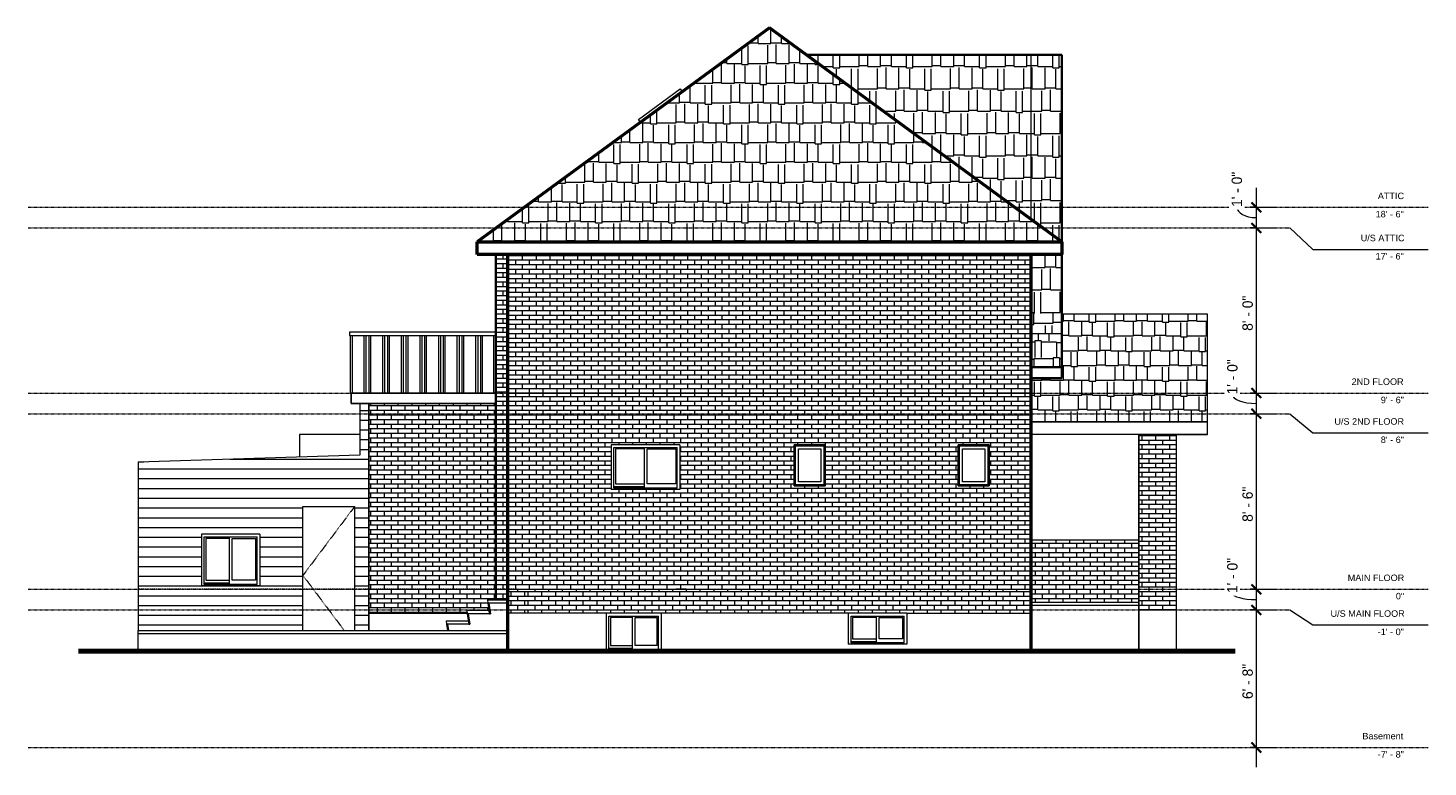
# Model space of a CAD drawing. Header units: inches. Extents: x -530 to 283, y -103 to 326.
import ezdxf

# ---------------------------------------------------------------- set-up
doc = ezdxf.new("R2010")
doc.units = ezdxf.units.IN
doc.header["$MEASUREMENT"] = 0
doc.linetypes.add('Center 1_4_', pattern=[0.53125, 0.25, -0.09375, 0.09375, -0.09375])
doc.linetypes.add('Dash', pattern=[0.23622, 0.11811, -0.11811])
for name, color, linetype, lineweight in [('A-ANNO-DIMS', 211, 'Continuous', 9), ('A-ANNO-DIMS-96', 211, 'Continuous', 9), ('A-AREA', 32, 'Dash', 9), ('A-DETL', 90, 'Continuous', 9), ('A-DOOR', 31, 'Continuous', 9), ('A-FLOR', 192, 'Continuous', 9), ('A-FLOR-HRAL', 11, 'Continuous', 9), ('A-FLOR-LEVL', 51, 'Continuous', 9), ('A-GENM', 13, 'Continuous', 9), ('A-GLAZ', 151, 'Continuous', 9), ('A-ROOF', 132, 'Continuous', 9), ('A-ROOF-PATT', 132, 'Continuous', 9), ('A-WALL', 90, 'Continuous', 9), ('A-WALL-PATT', 111, 'Continuous', 9), ('M-EQPM', 50, 'Continuous', 9), ('S-STRS', 90, 'Continuous', 9)]:
    doc.layers.add(name, color=color, linetype=linetype, lineweight=lineweight)
doc.styles.add('Arial', font='arial.ttf', dxfattribs={"height": 3.779528})
doc.styles.add('Inter', font='txt', dxfattribs={"height": 6})
doc.dimstyles.new('Linear_-_1_16__Inter__Imperial__LARGE', dxfattribs={"dimscale": 12, "dimtxt": 7.951881, "dimasz": 0.46875, "dimexe": 0.944882, "dimexo": 0.629921, "dimgap": 0, "dimtad": 1, "dimrnd": 0.25, "dimzin": 1, "dimdsep": 46, "dimlunit": 4, "dimtxsty": 'Inter', "dimblk1": 'OBLIQUE', "dimblk2": 'OBLIQUE', "dimsah": 1, "dimcen": 0.09, "dimdle": 0.944882, "dimazin": 0, "dimtfac": 1, "dimtdec": 4, "dimtix": 1, "dimtmove": 1, "dimatfit": 3, "dimfxl": 1, "dimtvp": 1, "dimtfill": 1, "dimfrac": 2, "dimtolj": 1, "dimtzin": 0, "dimarcsym": 2})
doc.dimstyles.new('Linear_-_1_16__Inter__Imperial__LARGE_1', dxfattribs={"dimscale": 12, "dimtxt": 7.951881, "dimasz": 0.46875, "dimexe": 0.944882, "dimexo": 0.629921, "dimgap": 0, "dimtad": 1, "dimrnd": 0.25, "dimzin": 1, "dimdsep": 46, "dimlunit": 4, "dimtxsty": 'Inter', "dimblk1": 'OBLIQUE', "dimblk2": 'OBLIQUE', "dimsah": 1, "dimcen": 0.09, "dimdle": 0.944882, "dimazin": 0, "dimtfac": 1, "dimtdec": 4, "dimtix": 1, "dimtmove": 0, "dimatfit": 3, "dimfxl": 1, "dimtvp": 1, "dimtfill": 1, "dimfrac": 2, "dimtolj": 1, "dimtzin": 0, "dimarcsym": 2})
pattern_1 = [(0, (28.986, 47.244), (0, 5.669), [])]
pattern_2 = [(0, (44.25, -92), (0, 2.667), []), (90, (44.25, -92), (-4, 2.667), [2.667, -2.667])]

# ---------------------------------------------------------------- blocks, each defined once
blk = doc.blocks.new('Planitar - Single Door_Flush Panel - 2_-6_ x 6_-8_-3078477-Left Elevation')
at = {"layer": 'A-DOOR', "linetype": 'Dash'}
for p, q in [((-340.63, 48), (-370.63, 8)), ((-370.63, 8), (-346.63, -24))]:
    blk.add_line(p, q, dxfattribs=at)
blk = doc.blocks.new('Railing - 25mm-3092671-Left Elevation')
at = {"layer": 'A-FLOR-HRAL'}
for p, q in [((-267.26, 114), (-267.26, 147.46)), ((-266.28, 114), (-266.28, 147.46))]:
    blk.add_line(p, q, dxfattribs=at)
blk = doc.blocks.new('Railing - 25mm-V1-Left Elevation')
at = {"layer": 'A-FLOR-HRAL'}
for p, q in [((-335.07, 114), (-335.07, 147.46)), ((-334.08, 147.46), (-334.08, 114))]:
    blk.add_line(p, q, dxfattribs=at)
blk = doc.blocks.new('Railing - 25mm-V2-Left Elevation')
at = {"layer": 'A-FLOR-HRAL'}
for p, q in [((-343.05, 114), (-343.05, 147.46)), ((-342.06, 147.46), (-342.06, 114)), ((-343.05, 114), (-342.56, 114))]:
    blk.add_line(p, q, dxfattribs=at)
blk = doc.blocks.new('Railing - Railing-3092435-Left Elevation')
for name, p in [('Railing - 25mm-V2-Left Elevation', (0, 0)), ('Railing - 25mm-V1-Left Elevation', (0, 0)), ('Railing - 25mm-3092671-Left Elevation', (-64.96, 0)), ('Railing - 25mm-V1-Left Elevation', (10.83, 0)), ('Railing - 25mm-3092671-Left Elevation', (-54.13, 0)), ('Railing - 25mm-V1-Left Elevation', (21.65, 0)), ('Railing - 25mm-3092671-Left Elevation', (-43.31, 0)), ('Railing - 25mm-V1-Left Elevation', (32.48, 0)), ('Railing - 25mm-3092671-Left Elevation', (-32.48, 0)), ('Railing - 25mm-V1-Left Elevation', (43.31, 0)), ('Railing - 25mm-3092671-Left Elevation', (-21.65, 0)), ('Railing - 25mm-V1-Left Elevation', (54.13, 0)), ('Railing - 25mm-3092671-Left Elevation', (-10.83, 0)), ('Railing - 25mm-V1-Left Elevation', (64.96, 0)), ('Railing - 25mm-3092671-Left Elevation', (0, 0)), ('Railing - 25mm-V1-Left Elevation', (75.3, 0))]:
    blk.add_blockref(name, p)
blk = doc.blocks.new('Top Rail Type - Top Rail_Internal_-3092656-Left Elevation')
at = {"layer": 'A-FLOR-HRAL'}
for p, q in [((-258.79, 149.43), (-343.54, 149.43)), ((-343.54, 149.43), (-343.54, 147.46)), ((-343.54, 147.46), (-258.79, 147.46)), ((-258.79, 149.43), (-258.79, 147.46)), ((-258.56, 149.43), (-258.79, 149.43)), ((-258.56, 147.46), (-258.79, 147.46))]:
    blk.add_line(p, q, dxfattribs=at)
blk = doc.blocks.new('Planitar-Sliding-Double - 60_ x 48_-3165632-Left Elevation')
at = {"layer": 'A-GLAZ'}
for p, q in [((-151.56, 84), (-191.56, 84)), ((-191.56, 84), (-191.56, 58)), ((-189.94, 82.39), (-153.17, 82.39)), ((-189.94, 58.75), (-189.94, 82.39)), ((-189.06, 81.5), (-189.06, 61.25)), ((-172.43, 81.5), (-189.06, 81.5)), ((-172.43, 82.39), (-172.43, 58.75)), ((-170.68, 61.25), (-170.68, 81.5)), ((-170.68, 81.5), (-154.06, 81.5)), ((-154.06, 81.5), (-154.06, 61.25)), ((-153.17, 58.75), (-153.17, 82.39)), ((-151.56, 84), (-151.56, 58)), ((-151.56, 58), (-191.56, 58)), ((-172.43, 59.5), (-189.94, 59.5)), ((-172.43, 59.5), (-189.94, 59.5)), ((-153.17, 58.75), (-189.94, 58.75)), ((-189.06, 61.25), (-172.43, 61.25)), ((-154.06, 61.25), (-170.68, 61.25))]:
    blk.add_line(p, q, dxfattribs=at)
blk = doc.blocks.new('Planitar-Fixed - 24_ x 48_-3099856-Left Elevation')
at = {"layer": 'A-GLAZ'}
for p, q in [((-67.22, 84), (-85.22, 84)), ((-85.22, 84), (-85.22, 60)), ((-84.47, 60.75), (-84.47, 83.25)), ((-84.47, 83.25), (-67.97, 83.25)), ((-82.74, 62.48), (-82.74, 81.52)), ((-82.74, 81.52), (-69.7, 81.52)), ((-69.7, 81.52), (-69.7, 62.48)), ((-67.97, 83.25), (-67.97, 60.75)), ((-67.22, 60), (-67.22, 84)), ((-85.22, 60), (-67.22, 60)), ((-67.97, 60.75), (-84.47, 60.75)), ((-69.7, 62.48), (-82.74, 62.48))]:
    blk.add_line(p, q, dxfattribs=at)
blk = doc.blocks.new('Planitar-Sliding-Double - 60_ x 48_-3165644-Left Elevation')
at = {"layer": 'A-GLAZ'}
for p, q in [((-395.66, 32), (-429.66, 32)), ((-429.66, 32), (-429.66, 2)), ((-428.04, 30.39), (-397.27, 30.39)), ((-428.04, 2.75), (-428.04, 30.39)), ((-427.16, 29.5), (-427.16, 5.25)), ((-413.53, 29.5), (-427.16, 29.5)), ((-413.53, 30.39), (-413.53, 2.75)), ((-411.78, 5.25), (-411.78, 29.5)), ((-411.78, 29.5), (-398.16, 29.5)), ((-398.16, 29.5), (-398.16, 5.25)), ((-397.27, 2.75), (-397.27, 30.39)), ((-395.66, 32), (-395.66, 2)), ((-395.66, 2), (-429.66, 2)), ((-413.53, 3.5), (-428.04, 3.5)), ((-413.53, 3.5), (-428.04, 3.5)), ((-397.27, 2.75), (-428.04, 2.75)), ((-427.16, 5.25), (-413.53, 5.25)), ((-398.16, 5.25), (-411.78, 5.25))]:
    blk.add_line(p, q, dxfattribs=at)
blk = doc.blocks.new('FP_3-Left Elevation')
at = {"layer": 'A-ROOF-PATT'}
for p, q in [((56.5, 148.8), (56.5, 146.89)), ((56.5, 146.89), (56.5, 145.04)), ((62.75, 148.8), (62.75, 146.51)), ((62.75, 146.51), (62.75, 144.32)), ((54.62, 143.61), (52.25, 143.61)), ((58.37, 144.32), (54.62, 144.32)), ((54.62, 144.32), (54.62, 141.66)), ((54.62, 141.66), (54.62, 139.18)), ((54.62, 139.18), (54.62, 136.88)), ((58.37, 144.32), (58.37, 141.66)), ((67.12, 143.61), (58.37, 143.61)), ((58.37, 141.66), (58.37, 139.18)), ((58.37, 139.18), (58.37, 136.88)), ((67.12, 143.61), (67.12, 141.22)), ((70.25, 143.14), (67.12, 143.14)), ((67.12, 141.22), (67.12, 138.97)), ((67.12, 138.97), (67.12, 136.88)), ((54, 133.59), (52.25, 133.59)), ((65.25, 133.92), (54, 133.92)), ((54, 133.92), (54, 132.15)), ((54, 132.15), (54, 130.59)), ((54, 130.59), (54, 129.25)), ((54.62, 136.88), (54.62, 134.77)), ((58.37, 136.88), (58.37, 134.77)), ((69, 134.43), (65.25, 134.43)), ((65.25, 134.43), (65.25, 132.45)), ((65.25, 132.45), (65.25, 130.73)), ((65.25, 130.73), (65.25, 129.25)), ((67.12, 136.88), (67.12, 134.95)), ((69, 134.43), (69, 132.45)), ((70.25, 133.92), (69, 133.92)), ((69, 132.45), (69, 130.73)), ((69, 130.73), (69, 129.25))]:
    blk.add_line(p, q, dxfattribs=at)
blk = doc.blocks.new('Planitar-Sliding-Double - 60_ x 48_-3165652-Left Elevation')
at = {"layer": 'A-GLAZ'}
for p, q in [((-162.5, -14), (-194.5, -14)), ((-194.5, -14), (-194.5, -36)), ((-192.89, -15.61), (-164.11, -15.61)), ((-192.89, -35.25), (-192.89, -15.61)), ((-179.38, -15.61), (-179.38, -35.25)), ((-164.11, -35.25), (-164.11, -15.61)), ((-162.5, -14), (-162.5, -36)), ((-192, -16.5), (-192, -32.75)), ((-179.38, -16.5), (-192, -16.5)), ((-177.63, -32.75), (-177.63, -16.5)), ((-177.63, -16.5), (-165, -16.5)), ((-165, -16.5), (-165, -32.75)), ((-179.38, -34.5), (-192.89, -34.5)), ((-179.38, -34.5), (-192.89, -34.5)), ((-164.11, -35.25), (-192.89, -35.25)), ((-192, -32.75), (-179.38, -32.75)), ((-165, -32.75), (-177.63, -32.75))]:
    blk.add_line(p, q, dxfattribs=at)
blk = doc.blocks.new('Planitar-Sliding-Double - 60_ x 48_-3165656-Left Elevation')
at = {"layer": 'A-GLAZ'}
for p, q in [((-19.75, -14), (-53.75, -14)), ((-53.75, -14), (-53.75, -32)), ((-52.14, -15.61), (-21.36, -15.61)), ((-52.14, -31.25), (-52.14, -15.61)), ((-37.63, -15.61), (-37.63, -31.25)), ((-21.36, -31.25), (-21.36, -15.61)), ((-19.75, -14), (-19.75, -32)), ((-51.25, -16.5), (-51.25, -28.75)), ((-37.63, -16.5), (-51.25, -16.5)), ((-35.88, -28.75), (-35.88, -16.5)), ((-35.88, -16.5), (-22.25, -16.5)), ((-22.25, -16.5), (-22.25, -28.75)), ((-19.75, -32), (-53.75, -32)), ((-37.63, -30.5), (-52.14, -30.5)), ((-37.63, -30.5), (-52.14, -30.5)), ((-21.36, -31.25), (-52.14, -31.25)), ((-51.25, -28.75), (-37.63, -28.75)), ((-22.25, -28.75), (-35.88, -28.75))]:
    blk.add_line(p, q, dxfattribs=at)
blk = doc.blocks.new('Skylite - METAL-3348455-Left Elevation')
at = {"layer": 'A-GENM'}
for p, q in [((-175.67, 273.03), (-151.46, 290.74)), ((-151.46, 290.74), (-150.29, 289.14)), ((-174.51, 271.44), (-175.67, 273.03))]:
    blk.add_line(p, q, dxfattribs=at)
blk = doc.blocks.new('Gas Meter - Family3-3388980-Left Elevation')
at = {"layer": 'M-EQPM'}
for p, q in [((-153.93, 0), (-148.02, 0)), ((-148.02, 0), (-153.93, 0))]:
    blk.add_line(p, q, dxfattribs=at)
blk = doc.blocks.new('DIMBLOCK1-Left Elevation')
at = {"layer": 'A-ANNO-DIMS-96'}
for p, q in [((183.24, 233.34), (183.24, 210)), ((179.66, 222), (194.58, 222)), ((183.24, 222), (179.66, 222)), ((179.66, 210), (194.58, 210)), ((183.24, 210), (179.66, 210))]:
    blk.add_line(p, q, dxfattribs=at)
at = {"layer": 'A-ANNO-DIMS-96', "lineweight": 35}
for p, q in [((183.24, 222), (180.43, 224.81)), ((183.24, 222), (186.05, 219.19)), ((183.24, 210), (180.43, 212.81)), ((183.24, 210), (186.05, 207.19))]:
    blk.add_line(p, q, dxfattribs=at)
at = {"layer": 'A-ANNO-DIMS-96'}
blk.add_ellipse((183.24, 222.17), major_axis=(11.26, 0), ratio=0.547871, start_param=3.141593, end_param=4.712389, dxfattribs=at)
at = {"layer": 'A-ANNO-DIMS-96', "color": 0, "insert": (168.97, 222.17), "char_height": 6, "width": 26.9569, "attachment_point": 1, "rotation": 90, "line_spacing_factor": 0.993985, "style": 'Inter', "bg_fill": 3, "box_fill_scale": 1.25, "bg_fill_color": 256, "bg_fill_true_color": 13158600, "bg_fill_transparency": 0}
blk.add_mtext('1\' - 0"', dxfattribs=at)
blk = doc.blocks.new('_Oblique')
at = {"color": 0, "linetype": 'ByBlock', "lineweight": -2}
blk.add_line((-0.5, -0.5), (0.5, 0.5), dxfattribs=at)
blk = doc.blocks.new('DIMBLOCK2-Left Elevation')
at = {"layer": 'A-ANNO-DIMS-96', "lineweight": 35}
for p, q in [((183.24, 210), (180.43, 212.81)), ((183.24, 210), (186.05, 207.19)), ((183.24, 114), (180.43, 116.81)), ((183.24, 114), (186.05, 111.19))]:
    blk.add_line(p, q, dxfattribs=at)
at = {"layer": 'A-ANNO-DIMS-96'}
for p, q in [((179.66, 210), (194.58, 210)), ((183.24, 210), (179.66, 210)), ((183.24, 210), (183.24, 114)), ((179.66, 114), (194.58, 114)), ((183.24, 114), (179.66, 114))]:
    blk.add_line(p, q, dxfattribs=at)
at = {"layer": 'A-ANNO-DIMS-96', "color": 0, "insert": (175.25, 150.17), "char_height": 6, "width": 28.3882, "attachment_point": 1, "rotation": 90, "line_spacing_factor": 0.993985, "style": 'Inter', "bg_fill": 3, "box_fill_scale": 1.25, "bg_fill_color": 256, "bg_fill_true_color": 13158600, "bg_fill_transparency": 0}
blk.add_mtext('8\' - 0"', dxfattribs=at)
blk = doc.blocks.new('DIMBLOCK3-Left Elevation')
at = {"layer": 'A-ANNO-DIMS-96'}
for p, q in [((179.66, 114), (194.58, 114)), ((183.24, 114), (179.66, 114)), ((183.24, 114), (183.24, 102)), ((179.66, 102), (194.58, 102)), ((183.24, 102), (179.66, 102))]:
    blk.add_line(p, q, dxfattribs=at)
at = {"layer": 'A-ANNO-DIMS-96', "lineweight": 35}
for p, q in [((183.24, 114), (180.43, 116.81)), ((183.24, 114), (186.05, 111.19)), ((183.24, 102), (180.43, 104.81)), ((183.24, 102), (186.05, 99.19))]:
    blk.add_line(p, q, dxfattribs=at)
at = {"layer": 'A-ANNO-DIMS-96'}
blk.add_ellipse((183.24, 113.22), major_axis=(13.86, 0), ratio=0.376486, start_param=3.141593, end_param=4.712389, dxfattribs=at)
at = {"layer": 'A-ANNO-DIMS-96', "color": 0, "insert": (166.36, 113.22), "char_height": 6, "width": 26.9569, "attachment_point": 1, "rotation": 90, "line_spacing_factor": 0.993985, "style": 'Inter', "bg_fill": 3, "box_fill_scale": 1.25, "bg_fill_color": 256, "bg_fill_true_color": 13158600, "bg_fill_transparency": 0}
blk.add_mtext('1\' - 0"', dxfattribs=at)
blk = doc.blocks.new('DIMBLOCK4-Left Elevation')
at = {"layer": 'A-ANNO-DIMS-96'}
for p, q in [((179.66, 102), (194.58, 102)), ((183.24, 102), (179.66, 102)), ((183.24, 102), (183.24, 0)), ((179.66, 0), (194.58, 0)), ((183.24, 0), (179.66, 0))]:
    blk.add_line(p, q, dxfattribs=at)
at = {"layer": 'A-ANNO-DIMS-96', "lineweight": 35}
for p, q in [((183.24, 102), (180.43, 104.81)), ((183.24, 102), (186.05, 99.19)), ((183.24, 0), (180.43, 2.81)), ((183.24, 0), (186.05, -2.81))]:
    blk.add_line(p, q, dxfattribs=at)
at = {"layer": 'A-ANNO-DIMS-96', "color": 0, "insert": (175.25, 39.17), "char_height": 6, "width": 28.3882, "attachment_point": 1, "rotation": 90, "line_spacing_factor": 0.993985, "style": 'Inter', "bg_fill": 3, "box_fill_scale": 1.25, "bg_fill_color": 256, "bg_fill_true_color": 13158600, "bg_fill_transparency": 0}
blk.add_mtext('8\' - 6"', dxfattribs=at)
blk = doc.blocks.new('DIMBLOCK5-Left Elevation')
at = {"layer": 'A-ANNO-DIMS-96'}
for p, q in [((179.66, 0), (194.58, 0)), ((183.24, 0), (179.66, 0)), ((183.24, 0), (183.24, -12)), ((179.66, -12), (194.58, -12)), ((183.24, -12), (179.66, -12))]:
    blk.add_line(p, q, dxfattribs=at)
at = {"layer": 'A-ANNO-DIMS-96', "lineweight": 35}
for p, q in [((183.24, 0), (180.43, 2.81)), ((183.24, 0), (186.05, -2.81)), ((183.24, -12), (180.43, -9.19)), ((183.24, -12), (186.05, -14.81))]:
    blk.add_line(p, q, dxfattribs=at)
at = {"layer": 'A-ANNO-DIMS-96'}
blk.add_ellipse((183.24, -2.24), major_axis=(13.86, 0), ratio=0.270887, start_param=3.141593, end_param=4.712389, dxfattribs=at)
at = {"layer": 'A-ANNO-DIMS-96', "color": 0, "insert": (166.36, -2.24), "char_height": 6, "width": 26.9569, "attachment_point": 1, "rotation": 90, "line_spacing_factor": 0.993985, "style": 'Inter', "bg_fill": 3, "box_fill_scale": 1.25, "bg_fill_color": 256, "bg_fill_true_color": 13158600, "bg_fill_transparency": 0}
blk.add_mtext('1\' - 0"', dxfattribs=at)
blk = doc.blocks.new('DIMBLOCK6-Left Elevation')
at = {"layer": 'A-ANNO-DIMS-96'}
for p, q in [((179.66, -12), (194.58, -12)), ((183.24, -12), (179.66, -12)), ((183.24, -12), (183.24, -103.34)), ((179.66, -92), (194.58, -92)), ((183.24, -92), (179.66, -92))]:
    blk.add_line(p, q, dxfattribs=at)
at = {"layer": 'A-ANNO-DIMS-96', "lineweight": 35}
for p, q in [((183.24, -12), (180.43, -9.19)), ((183.24, -12), (186.05, -14.81)), ((183.24, -92), (180.43, -89.19)), ((183.24, -92), (186.05, -94.81))]:
    blk.add_line(p, q, dxfattribs=at)
at = {"layer": 'A-ANNO-DIMS-96', "color": 0, "insert": (175.25, -63.83), "char_height": 6, "width": 28.3882, "attachment_point": 1, "rotation": 90, "line_spacing_factor": 0.993985, "style": 'Inter', "bg_fill": 3, "box_fill_scale": 1.25, "bg_fill_color": 256, "bg_fill_true_color": 13158600, "bg_fill_transparency": 0}
blk.add_mtext('6\' - 8"', dxfattribs=at)

msp = doc.modelspace()

# ---------------------------------------------------------------- hatches: boundary and pattern name
at = {"layer": 'A-ROOF-PATT'}
h = msp.add_hatch(dxfattribs=at)
h.set_pattern_fill('FP_9', color=256, style=0, pattern_type=2)
h.set_pattern_definition([(0, (0, 340.054), (31.875, 11.491), [7.5, -6.25, 8.75, -3.75, -16.25]), (0, (0, 340.054), (31.875, 11.491), [-26.25, 11.25, -5]), (0, (7.5, 340.532), (31.875, 11.491), [6.25, -23.75, 5, -7.5]), (0, (22.5, 339.335), (31.875, 11.491), [3.75, -38.75]), (90, (0, 340.054), (-10.625, 11.491), [11.012, -34.951]), (90, (7.5, 340.054), (-10.625, 11.491), [10.772, -35.19]), (90, (13.75, 340.054), (-10.625, 11.491), [10.054, -35.908]), (90, (22.5, 339.335), (-10.625, 11.491), [11.012, -34.951]), (90, (26.25, 339.335), (-10.625, 11.491), [11.012, -34.951]), (90, (37.5, 340.054), (-10.625, 11.491), [10.533, -35.43])])
h.paths.add_polyline_path([(-269.5, 201.981), (70.25, 201.981), (-99.625, 326.193), (-256.763, 211.295)], flags=0)
h = msp.add_hatch(dxfattribs=at)
h.set_pattern_fill('FP_11', color=256, style=0, pattern_type=2)
h.set_pattern_definition([(0, (0, 303.795), (31.875, 12.99), [7.5, -6.25, 8.75, -3.75, -16.25]), (0, (0, 303.795), (31.875, 12.99), [-26.25, 11.25, -5]), (0, (7.5, 304.336), (31.875, 12.99), [6.25, -23.75, 5, -7.5]), (0, (22.5, 302.983), (31.875, 12.99), [3.75, -38.75]), (90, (0, 303.795), (-10.625, 12.99), [12.449, -39.512]), (90, (7.5, 303.795), (-10.625, 12.99), [12.178, -39.783]), (90, (13.75, 303.795), (-10.625, 12.99), [11.367, -40.595]), (90, (22.5, 302.983), (-10.625, 12.99), [12.449, -39.512]), (90, (26.25, 302.983), (-10.625, 12.99), [12.449, -39.512]), (90, (37.5, 303.795), (-10.625, 12.99), [11.908, -40.054])])
h.paths.add_polyline_path([(52.25, 215.143), (52.25, 310.508), (-78.174, 310.508), (50.573, 216.369)], flags=0)
h = msp.add_hatch(dxfattribs=at)
h.set_pattern_fill('FP_10', color=256, style=0, pattern_type=2)
h.set_pattern_definition([(0, (0, 303.799), (31.875, 12.99), [7.5, -6.25, 8.75, -3.75, -16.25]), (0, (0, 303.799), (31.875, 12.99), [-26.25, 11.25, -5]), (0, (7.5, 304.34), (31.875, 12.99), [6.25, -23.75, 5, -7.5]), (0, (22.5, 302.987), (31.875, 12.99), [3.75, -38.75]), (90, (0, 303.799), (-10.625, 12.99), [12.449, -39.512]), (90, (7.5, 303.799), (-10.625, 12.99), [12.178, -39.783]), (90, (13.75, 303.799), (-10.625, 12.99), [11.367, -40.595]), (90, (22.5, 302.987), (-10.625, 12.99), [12.449, -39.512]), (90, (26.25, 302.987), (-10.625, 12.99), [12.449, -39.512]), (90, (37.5, 303.799), (-10.625, 12.99), [11.908, -40.054])])
h.paths.add_polyline_path([(52.25, 160.249), (70.25, 160.249), (70.25, 194.548), (52.25, 194.548), (52.25, 161.358)], flags=0)
h.paths.add_polyline_path([(70.25, 201.981), (70.25, 310.504), (52.25, 310.504), (52.25, 215.143), (61.549, 208.343)], flags=0)
h = msp.add_hatch(dxfattribs=at)
h.set_pattern_fill('FP_12', color=256, style=0, pattern_type=2)
h.set_pattern_definition([(0, (70.25, 206.562), (31.875, 12.99), [7.5, -6.25, 8.75, -3.75, -16.25]), (0, (70.25, 206.562), (31.875, 12.99), [-26.25, 11.25, -5]), (0, (77.75, 207.103), (31.875, 12.99), [6.25, -23.75, 5, -7.5]), (0, (92.75, 205.75), (31.875, 12.99), [3.75, -38.75]), (90, (70.25, 206.562), (-10.625, 12.99), [12.449, -39.512]), (90, (77.75, 206.562), (-10.625, 12.99), [12.178, -39.783]), (90, (84, 206.562), (-10.625, 12.99), [11.367, -40.595]), (90, (92.75, 205.75), (-10.625, 12.99), [12.449, -39.512]), (90, (96.5, 205.75), (-10.625, 12.99), [12.449, -39.512]), (90, (107.75, 206.562), (-10.625, 12.99), [11.908, -40.054])])
h.paths.add_polyline_path([(70.25, 148.636), (70.25, 160.249), (52.25, 160.249), (52.25, 148.636)], flags=0)
h = msp.add_hatch(dxfattribs=at)
h.set_pattern_fill('FP_13', color=256, style=0, pattern_type=2)
h.set_pattern_definition([(0, (0, 104.208), (31.875, 8.604), [7.5, -6.25, 8.75, -3.75, -16.25]), (0, (0, 104.208), (31.875, 8.604), [-26.25, 11.25, -5]), (0, (7.5, 104.566), (31.875, 8.604), [6.25, -23.75, 5, -7.5]), (0, (22.5, 103.67), (31.875, 8.604), [3.75, -38.75]), (90, (0, 104.208), (-10.625, 8.604), [8.245, -26.169]), (90, (7.5, 104.208), (-10.625, 8.604), [8.066, -26.349]), (90, (13.75, 104.208), (-10.625, 8.604), [7.528, -26.886]), (90, (22.5, 103.67), (-10.625, 8.604), [8.245, -26.169]), (90, (26.25, 103.67), (-10.625, 8.604), [8.245, -26.169]), (90, (37.5, 104.208), (-10.625, 8.604), [7.887, -26.528])])
h.paths.add_polyline_path([(94.478, 97.325), (155, 97.325), (155, 159.906), (70.25, 159.906), (70.25, 122.603), (52.25, 122.603), (52.25, 97.325), (53.706, 97.325)], flags=0)
at = {"layer": 'A-WALL-PATT'}
h = msp.add_hatch(dxfattribs=at)
h.set_pattern_fill('FP_8', color=256, style=0, pattern_type=2)
h.set_pattern_definition([(0, (-246.25, 0), (0, 2.667), []), (90, (-246.25, 0), (-4, 2.667), [2.667, -2.667])])
h.paths.add_polyline_path([(-251.5, -6.125), (-251.5, 194.548), (-258.555, 194.548), (-258.555, -6.125), (-256.763, -6.125)], flags=0)
h = msp.add_hatch(dxfattribs=at)
h.set_pattern_fill('FP_7', color=256, style=0, pattern_type=2)
h.set_pattern_definition([(0, (49, 114), (0, 2.667), []), (90, (49, 114), (-4, 2.667), [2.667, -2.667])])
h.paths.add_polyline_path([(23.132, 114), (52.25, 114), (52.25, 194.548), (-251.5, 194.548), (-251.5, 114), (17.644, 114)], flags=0)
h = msp.add_hatch(dxfattribs=at)
h.set_pattern_fill('FP_1', color=256, style=0, pattern_type=2)
h.set_pattern_definition([(0, (49, 0), (0, 2.667), []), (90, (49, 0), (-4, 2.667), [2.667, -2.667])])
h.paths.add_polyline_path([(-48.214, 0), (52.25, 0), (52.25, 114), (-251.5, 114), (-251.5, 0), (-59.19, 0)], flags=0)
h.paths.add_polyline_path([(-190.905, 58), (-191.555, 58), (-191.555, 84), (-151.555, 84), (-151.555, 58), (-189.944, 58)], flags=0)
h.paths.add_polyline_path([(28.069, 60), (10.069, 60), (10.069, 84), (28.069, 84), (28.069, 81.744)], flags=0)
h.paths.add_polyline_path([(-85.222, 60), (-85.222, 84), (-67.222, 84), (-67.222, 60), (-81.143, 60)], flags=0)
h = msp.add_hatch(dxfattribs=at)
h.set_pattern_fill('FP_3', color=256, style=0, pattern_type=2)
h.set_pattern_definition(pattern_1)
h.paths.add_polyline_path([(-332.305, -24), (-332.305, 108), (-337.629, 108), (-337.629, -24), (-332.78, -24)], flags=0)
h = msp.add_hatch(dxfattribs=at)
h.set_pattern_fill('FP_2', color=256, style=0, pattern_type=2)
h.set_pattern_definition([(0, (-243.25, 0), (0, 2.667), []), (90, (-243.25, 0), (-4, 2.667), [2.667, -2.667])])
h.paths.add_polyline_path([(-275.5, -14), (-275.219, -14), (-275.5, -12.25), (-262.516, -12.25), (-263.5, -6.125), (-258.555, -6.125), (-258.555, 108), (-332.305, 108), (-332.305, -14), (-278.715, -14)], flags=0)
h = msp.add_hatch(dxfattribs=at)
h.set_pattern_fill('FP_14', color=256, style=0, pattern_type=2)
h.set_pattern_definition([(0, (137, -92), (0, 2.667), []), (90, (137, -92), (-4, 2.667), [2.667, -2.667])])
h.paths.add_polyline_path([(137, -12), (137, 90), (115, 90), (115, -12)], flags=0)
h = msp.add_hatch(dxfattribs=at)
h.set_pattern_fill('FP_3', color=256, style=0, pattern_type=2)
h.set_pattern_definition(pattern_1)
h.paths.add_polyline_path([(-466.305, -24), (-370.629, -24), (-370.629, 48), (-340.629, 48), (-340.629, -24), (-337.629, -24), (-337.629, 78), (-466.305, 73.896), (-466.305, 2.131)], flags=0)
h.paths.add_polyline_path([(-428.044, 2), (-429.656, 2), (-429.656, 32), (-395.656, 32), (-395.656, 2), (-397.267, 2)], flags=0)
h = msp.add_hatch(dxfattribs=at)
h.set_pattern_fill('FP_15', color=256, style=0, pattern_type=2)
h.set_pattern_definition([(0, (115, 0), (0, 2.667), []), (90, (115, 0), (-4, 2.667), [2.667, -2.667])])
h.paths.add_polyline_path([(115, -7.5), (115, 28.5), (52.25, 28.5), (52.25, -7.5), (94.478, -7.5)], flags=0)
h = msp.add_hatch(dxfattribs=at)
h.set_pattern_fill('FP_4', color=256, style=0, pattern_type=2)
h.set_pattern_definition([(0, (-245.75, -92), (0, 2.667), []), (90, (-245.75, -92), (-4, 2.667), [2.667, -2.667])])
h.paths.add_polyline_path([(-240, -14), (-240, 0), (-251.5, 0), (-251.5, -14), (-245.786, -14)], flags=0)
h = msp.add_hatch(dxfattribs=at)
h.set_pattern_fill('FP_6', color=256, style=0, pattern_type=2)
h.set_pattern_definition([(0, (-83.75, -92), (0, 2.667), []), (90, (-83.75, -92), (-4, 2.667), [2.667, -2.667])])
h.paths.add_polyline_path([(-240, -14), (-90.75, -14), (-90.75, -2), (-83.75, -2), (-83.75, 0), (-240, 0), (-240, -7.821)], flags=0)
h = msp.add_hatch(dxfattribs=at)
h.set_pattern_fill('FP_5', color=256, style=0, pattern_type=2)
h.set_pattern_definition(pattern_2)
h.paths.add_polyline_path([(36.25, -14), (36.25, 0), (-83.75, 0), (-83.75, -2), (-90.75, -2), (-90.75, -14), (28.62, -14)], flags=0)
h = msp.add_hatch(dxfattribs=at)
h.set_pattern_fill('FP_5', color=256, style=0, pattern_type=2)
h.set_pattern_definition(pattern_2)
h.paths.add_polyline_path([(52.25, -14), (52.25, 0), (36.25, 0), (36.25, -14), (50.573, -14)], flags=0)

# ---------------------------------------------------------------- linework, layer by layer
at = {"layer": 'A-AREA'}
msp.add_line((-246.25, 0), (-466.305, 0), dxfattribs=at)
at = {"layer": 'A-DETL', "lineweight": 50}
for p, q in [((-99.625, 326.193), (-269.5, 201.981)), ((70.25, 201.981), (-99.625, 326.193)), ((-269.5, 194.548), (-269.5, 201.981)), ((-269.5, 201.981), (70.25, 201.981)), ((70.25, 201.981), (70.25, 194.548)), ((-251.5, 194.548), (-269.5, 194.548)), ((-251.5, -36), (-251.5, 194.548)), ((70.25, 194.548), (-251.5, 194.548)), ((52.25, 194.548), (52.25, -36))]:
    msp.add_line(p, q, dxfattribs=at)
at = {"layer": 'A-DETL', "lineweight": 35}
for p, q in [((70.25, 310.504), (-78.168, 310.504)), ((70.25, 122.603), (70.25, 310.504)), ((-258.555, -5.452), (-258.555, 194.548)), ((70.25, 128.975), (52.25, 128.975)), ((52.25, 122.603), (70.25, 122.603))]:
    msp.add_line(p, q, dxfattribs=at)
at = {"layer": 'A-DETL', "lineweight": 18}
for p, q in [((155, 159.906), (70.25, 159.906)), ((155, 90), (155, 159.906)), ((137, 90), (52.25, 90)), ((155, 97.325), (53.125, 97.325)), ((115, -36), (115, 90)), ((137, -36), (137, 90)), ((137, 90), (155, 90))]:
    msp.add_line(p, q, dxfattribs=at)
at = {"layer": 'A-DETL', "lineweight": 25}
for p, q in [((-342.555, 108), (-342.555, 114)), ((-342.555, 114), (-258.555, 114)), ((-342.555, 108), (-258.555, 108)), ((-332.305, -24), (-332.305, 108))]:
    msp.add_line(p, q, dxfattribs=at)
at = {"layer": 'A-DETL', "lineweight": 70}
msp.add_line((-501.055, -36), (170.945, -36), dxfattribs=at)
at = {"layer": 'A-FLOR'}
for p, q in [((115, -9.5), (52.25, -9.5)), ((-466.305, -24), (-251.5, -24)), ((-466.305, -26), (-466.305, -24)), ((-251.5, -24), (-251.5, -26)), ((-251.5, -26), (-466.305, -26))]:
    msp.add_line(p, q, dxfattribs=at)
at = {"layer": 'A-FLOR-LEVL', "linetype": 'Center 1_4_'}
for p, q in [((-530.395, 222), (283.062, 222)), ((-530.395, 210), (202.715, 210)), ((-530.395, 114), (283.062, 114)), ((-530.395, 102), (202.715, 102)), ((-530.395, 0), (283.062, 0)), ((-530.395, -12), (202.715, -12)), ((-530.395, -92), (283.062, -92))]:
    msp.add_line(p, q, dxfattribs=at)
at = {"layer": 'A-FLOR-LEVL'}
for p, q in [((202.715, 210), (216.06, 197.51)), ((216.06, 197.51), (283.062, 197.51)), ((202.715, 102), (216.06, 90.866)), ((216.06, 90.866), (283.062, 90.866)), ((202.715, -12), (216.06, -20.778)), ((216.06, -20.778), (283.062, -20.778))]:
    msp.add_line(p, q, dxfattribs=at)
at = {"layer": 'A-ROOF'}
for p, q in [((-269.5, 201.981), (-99.625, 326.193)), ((70.25, 201.981), (-99.625, 326.193)), ((-78.174, 310.508), (52.25, 310.508)), ((70.25, 310.504), (52.25, 310.504)), ((52.25, 310.504), (52.25, 215.143)), ((70.25, 122.603), (70.25, 310.504)), ((-269.5, 201.981), (70.25, 201.981)), ((-269.5, 194.548), (-269.5, 201.981)), ((-269.5, 194.548), (70.25, 194.548)), ((155, 159.906), (70.25, 159.906)), ((155, 90), (155, 159.906)), ((52.25, 148.636), (70.25, 148.636)), ((52.25, 122.603), (52.25, 140.558)), ((52.25, 128.975), (70.25, 128.975)), ((52.25, 122.603), (70.25, 122.603)), ((-342.555, 114), (-258.555, 114)), ((-342.555, 114), (-342.555, 108)), ((-258.555, 108), (-342.555, 108)), ((52.25, 97.325), (155, 97.325)), ((155, 90), (52.25, 90))]:
    msp.add_line(p, q, dxfattribs=at)
at = {"layer": 'A-WALL'}
for p, q in [((-258.555, 194.548), (-258.555, -6.125)), ((-251.5, 194.548), (-251.5, -24)), ((52.25, 140.588), (52.25, 194.548)), ((52.25, -36), (52.25, 122.603)), ((52.25, 114), (-251.5, 114)), ((-337.629, 108), (-337.629, 78)), ((-332.305, 108), (-332.305, -24)), ((-337.629, 90), (-372.656, 90)), ((-372.656, 90), (-372.656, 76.883)), ((115, 90), (115, -36)), ((137, -36), (137, 90)), ((-85.222, 60), (-85.222, 84)), ((-85.222, 84), (-67.222, 84)), ((-67.222, 84), (-67.222, 60)), ((10.069, 60), (10.069, 84)), ((10.069, 84), (28.069, 84)), ((28.069, 84), (28.069, 60)), ((-337.629, 78), (-466.305, 73.896)), ((-466.305, 74), (-463.055, 74)), ((-466.305, 74), (-466.305, -24)), ((-67.222, 60), (-85.222, 60)), ((28.069, 60), (10.069, 60)), ((-370.629, -24), (-370.629, 48)), ((-370.629, 48), (-340.629, 48)), ((-340.629, 48), (-340.629, -24)), ((115, 28.5), (52.25, 28.5)), ((-251.5, 0), (52.25, 0)), ((-251.5, -8.094), (-262.685, -8.094)), ((-262.685, -8.094), (-261.701, -14.219)), ((52.25, -7.5), (115, -7.5)), ((-332.305, -14), (-275.219, -14)), ((-261.701, -14.219), (-274.685, -14.219)), ((-274.685, -14.219), (-273.701, -20.344)), ((-194.5, -14), (-251.5, -14)), ((-53.75, -14), (-162.5, -14)), ((-19.75, -14), (52.25, -14)), ((137, -12), (115, -12)), ((-273.701, -20.344), (-286.685, -20.344)), ((-286.685, -20.344), (-286.098, -24)), ((-466.305, -35), (-466.305, -26)), ((-466.305, -35), (-251.5, -35)), ((-251.5, -36), (-251.5, -35))]:
    msp.add_line(p, q, dxfattribs=at)
at = {"layer": 'S-STRS'}
for p, q in [((-263.5, -6.125), (-251.5, -6.125)), ((-263.5, -6.125), (-263.184, -8.094)), ((-263.184, -8.094), (-262.199, -14.219)), ((-262.685, -8.094), (-263.184, -8.094)), ((-251.5, -8.094), (-263.184, -8.094)), ((-261.701, -14.219), (-262.685, -8.094)), ((-275.5, -12.25), (-262.516, -12.25)), ((-275.5, -12.25), (-275.184, -14.219)), ((-275.184, -14.219), (-274.199, -20.344)), ((-274.685, -14.219), (-275.184, -14.219)), ((-262.199, -14.219), (-275.184, -14.219)), ((-273.701, -20.344), (-274.685, -14.219)), ((-262.199, -14.219), (-262.516, -12.25)), ((-262.199, -14.219), (-261.701, -14.219)), ((-287.5, -18.375), (-274.516, -18.375)), ((-287.5, -18.375), (-287.184, -20.344)), ((-274.199, -20.344), (-287.184, -20.344)), ((-287.184, -20.344), (-286.596, -24)), ((-286.685, -20.344), (-287.184, -20.344)), ((-286.098, -24), (-286.685, -20.344)), ((-274.516, -18.375), (-274.199, -20.344)), ((-274.199, -20.344), (-273.701, -20.344))]:
    msp.add_line(p, q, dxfattribs=at)

# ---------------------------------------------------------------- block references
at = {"layer": 'A-DOOR'}
msp.add_blockref('Planitar - Single Door_Flush Panel - 2_-6_ x 6_-8_-3078477-Left Elevation', (0, 0), dxfattribs=at)
at = {"layer": 'A-FLOR-HRAL'}
for name in ['Top Rail Type - Top Rail_Internal_-3092656-Left Elevation', 'Railing - Railing-3092435-Left Elevation']:
    msp.add_blockref(name, (0, 0), dxfattribs=at)
at = {"layer": 'A-GENM'}
msp.add_blockref('Skylite - METAL-3348455-Left Elevation', (0, 0), dxfattribs=at)
at = {"layer": 'A-GLAZ'}
for name, p in [('Planitar-Sliding-Double - 60_ x 48_-3165632-Left Elevation', (0, 0)), ('Planitar-Fixed - 24_ x 48_-3099856-Left Elevation', (0, 0)), ('Planitar-Fixed - 24_ x 48_-3099856-Left Elevation', (95.291, 0)), ('Planitar-Sliding-Double - 60_ x 48_-3165644-Left Elevation', (0, 0)), ('Planitar-Sliding-Double - 60_ x 48_-3165652-Left Elevation', (0, 0)), ('Planitar-Sliding-Double - 60_ x 48_-3165656-Left Elevation', (0, 0))]:
    msp.add_blockref(name, p, dxfattribs=at)
at = {"layer": 'A-ROOF'}
msp.add_blockref('FP_3-Left Elevation', (0, 0), dxfattribs=at)
at = {"layer": 'M-EQPM'}
msp.add_blockref('Gas Meter - Family3-3388980-Left Elevation', (0, 0), dxfattribs=at)

# ---------------------------------------------------------------- texts
at = {"layer": 'A-FLOR-LEVL', "attachment_point": 1, "style": 'Arial'}
for s, insert, char_height, width in [('ATTIC', (253.912, 230.517), 3.7795, 17.574), ('18\' - 6"', (252.619, 219.894), 3.7795, 19.998), ('U/S ATTIC', (243.934, 206.027), 3.7795, 29.694), ('17\' - 6"', (252.619, 195.404), 3.7795, 19.998), ('2ND FLOOR', (238.681, 122.517), 3.7795, 36.057), ('9\' - 6"', (255.642, 111.894), 3.7795, 16.362), ('U/S 2ND FLOOR', (228.665, 99.383), 3.77953, 48.177), ('8\' - 6"', (255.642, 88.759), 3.7795, 16.362), ('MAIN FLOOR', (236.413, 8.517), 3.7795, 38.784), ('0"', (264.373, -2.106), 3.7795, 5.757), ('U/S MAIN FLOOR', (226.435, -12.261), 3.77953, 50.904), ('-1\' - 0"', (253.866, -22.884), 3.7795, 18.483), ('Basement', (244.917, -83.483), 3.7795, 28.482), ('-7\' - 8"', (253.866, -94.106), 3.7795, 18.483)]:
    msp.add_mtext(s, dxfattribs=dict(at, insert=insert, char_height=char_height, width=width))

# ---------------------------------------------------------------- next in the draw order: dimensions: what is measured, and where the dimension line sits
at = {"layer": 'A-ANNO-DIMS'}
dim = msp.add_linear_dim(base=(183.24, 210), p1=(187.218, 222), p2=(187.218, 210), angle=90, dimstyle='Linear_-_1_16__Inter__Imperial__LARGE', override={"dimpost": '<>', "dimfxl": 12}, dxfattribs=at)
dim.commit()
dim.dimension.update_dxf_attribs({"geometry": 'DIMBLOCK1-Left Elevation', "text_midpoint": (172.966, 235.645), "dimtype": 160, "text_rotation": 90})

# ---------------------------------------------------------------- next in the draw order: dimensions: what is measured, and where the dimension line sits
dim = msp.add_linear_dim(base=(183.24, 114), p1=(187.218, 210), p2=(187.218, 114), angle=90, dimstyle='Linear_-_1_16__Inter__Imperial__LARGE_1', override={"dimpost": '<>', "dimfxl": 96}, dxfattribs=at)
dim.commit()
dim.dimension.update_dxf_attribs({"geometry": 'DIMBLOCK2-Left Elevation', "text_midpoint": (180.158, 162)})

# ---------------------------------------------------------------- next in the draw order: dimensions: what is measured, and where the dimension line sits
dim = msp.add_linear_dim(base=(183.24, 102), p1=(187.218, 114), p2=(187.218, 102), angle=90, dimstyle='Linear_-_1_16__Inter__Imperial__LARGE', override={"dimpost": '<>', "dimfxl": 12}, dxfattribs=at)
dim.commit()
dim.dimension.update_dxf_attribs({"geometry": 'DIMBLOCK3-Left Elevation', "text_midpoint": (170.36, 126.697), "dimtype": 160, "text_rotation": 90})

# ---------------------------------------------------------------- next in the draw order: dimensions: what is measured, and where the dimension line sits
dim = msp.add_linear_dim(base=(183.24, 0), p1=(187.218, 102), p2=(187.218, 0), angle=90, dimstyle='Linear_-_1_16__Inter__Imperial__LARGE_1', override={"dimpost": '<>', "dimfxl": 102}, dxfattribs=at)
dim.commit()
dim.dimension.update_dxf_attribs({"geometry": 'DIMBLOCK4-Left Elevation', "text_midpoint": (180.155, 51)})

# ---------------------------------------------------------------- next in the draw order: dimensions: what is measured, and where the dimension line sits
dim = msp.add_linear_dim(base=(183.24, -12), p1=(187.218, 0), p2=(187.218, -12), angle=90, dimstyle='Linear_-_1_16__Inter__Imperial__LARGE', override={"dimpost": '<>', "dimfxl": 12}, dxfattribs=at)
dim.commit()
dim.dimension.update_dxf_attribs({"geometry": 'DIMBLOCK5-Left Elevation', "text_midpoint": (170.36, 11.234), "dimtype": 160, "text_rotation": 90})

# ---------------------------------------------------------------- next in the draw order: dimensions: what is measured, and where the dimension line sits
dim = msp.add_linear_dim(base=(183.24, -92), p1=(187.218, -12), p2=(187.218, -92), angle=90, dimstyle='Linear_-_1_16__Inter__Imperial__LARGE_1', override={"dimpost": '<>', "dimfxl": 80}, dxfattribs=at)
dim.commit()
dim.dimension.update_dxf_attribs({"geometry": 'DIMBLOCK6-Left Elevation', "text_midpoint": (180.155, -52)})

doc.saveas('drawing.dxf')
